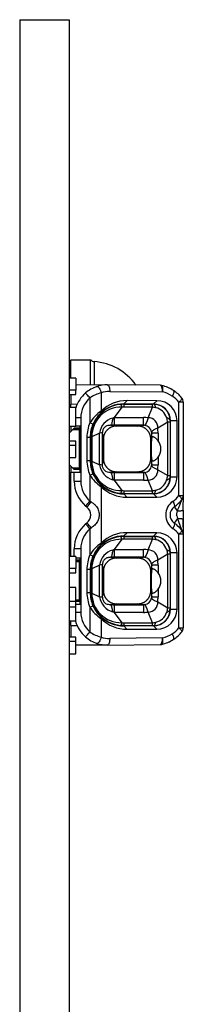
# Model space of a CAD drawing. Header units: millimetres. Extents: x 16 to 406, y 5 to 285.
# Tile 12 of 14: x 277.32 to 282.27, y 182.63 to 212.45. Entities that reach past the tile are written whole.
import ezdxf

# ---------------------------------------------------------------- set-up
doc = ezdxf.new("R2010")
doc.units = ezdxf.units.MM
doc.layers.add('Default', color=7, linetype='Continuous')
doc.layers.add('RECLED_122X50MM_', color=7, linetype='Continuous')

# ---------------------------------------------------------------- blocks, each defined once
blk = doc.blocks.new('SE2')
at = {"layer": 'RECLED_122X50MM_', "color": 7, "linetype": 'Continuous'}
for p, q in [((277.319, 212.449), (278.819, 212.449)), ((277.319, 212.449), (277.319, 162.949)), ((278.819, 212.449), (278.819, 162.949)), ((278.819, 202.052), (278.869, 202.052)), ((278.869, 202.149), (279.45, 202.149)), ((278.869, 201.595), (278.869, 202.149)), ((279.45, 202.149), (279.475, 202.149)), ((279.45, 202.149), (279.45, 201.395)), ((279.571, 202.095), (279.571, 201.393)), ((279.019, 201.595), (278.819, 201.595)), ((279.019, 201.595), (279.019, 201.229)), ((279.019, 201.398), (279.978, 201.39)), ((279.655, 201.339), (279.662, 201.34)), ((281.576, 201.376), (279.978, 201.39)), ((279.019, 201.229), (278.819, 201.229)), ((279.019, 201.091), (278.819, 201.091)), ((278.869, 201.092), (278.869, 200.8)), ((279.019, 201.096), (279.019, 201.229)), ((279.444, 200.994), (279.444, 200.24)), ((279.786, 201.149), (279.786, 200.594)), ((280.045, 201.19), (281.643, 201.176)), ((279.019, 200.706), (278.819, 200.706)), ((278.869, 200.706), (278.869, 200.8)), ((279.056, 200.798), (278.869, 200.8)), ((279.019, 200.128), (279.019, 200.706)), ((280.407, 200.713), (280.182, 200.4)), ((280.567, 200.912), (280.469, 200.812)), ((280.469, 200.812), (281.369, 200.81)), ((280.469, 200.801), (280.469, 200.812)), ((280.469, 200.801), (280.469, 200.716)), ((280.469, 200.801), (281.336, 200.801)), ((281.336, 200.716), (280.469, 200.716)), ((281.47, 200.91), (280.567, 200.912)), ((281.207, 200.393), (281.336, 200.716)), ((281.336, 200.716), (281.336, 200.801)), ((281.369, 200.801), (281.336, 200.801)), ((281.369, 200.81), (281.47, 200.91)), ((281.369, 200.801), (281.369, 200.81)), ((282.138, 198.034), (282.138, 200.865)), ((282.269, 200.865), (282.138, 200.865)), ((282.269, 200.865), (282.269, 198.034)), ((279.788, 200.592), (279.755, 200.52)), ((280.182, 200.4), (280.137, 200.385)), ((280.182, 200.4), (280.182, 200.167)), ((280.182, 200.4), (281.068, 200.4)), ((279.019, 200.128), (278.819, 200.128)), ((278.869, 200.128), (278.869, 199.975)), ((279.018, 200.152), (279.144, 200.15)), ((279.169, 200.39), (279.019, 200.39)), ((279.144, 198.75), (279.144, 200.15)), ((279.169, 200.39), (279.169, 198.474)), ((279.536, 200.201), (279.445, 200.24)), ((280.182, 200.167), (280.07, 200.167)), ((280.07, 200.167), (280.25, 200.142)), ((281.068, 200.167), (280.182, 200.167)), ((280.888, 200.142), (280.251, 200.142)), ((280.888, 200.142), (281.068, 200.167)), ((281.8, 200.259), (281.497, 200.08)), ((281.871, 200.259), (281.8, 200.259)), ((281.8, 198.641), (281.8, 200.259)), ((281.871, 200.3), (281.878, 200.3)), ((281.871, 200.259), (281.871, 198.641)), ((282.08, 200.3), (281.877, 200.3)), ((281.878, 198.6), (281.878, 200.3)), ((282.08, 198.601), (282.08, 200.3)), ((278.819, 199.925), (278.919, 200.025)), ((278.919, 200.025), (278.969, 200.075)), ((279.119, 200.025), (278.919, 200.025)), ((278.969, 200.075), (279.119, 200.075)), ((279.119, 200.075), (278.969, 200.075)), ((279.119, 200.025), (279.119, 200.075)), ((279.119, 200.025), (279.119, 198.875)), ((279.454, 199.8), (279.354, 199.8)), ((279.354, 199.8), (279.354, 199.1)), ((279.469, 199.8), (279.454, 199.8)), ((279.454, 199.8), (279.454, 199.1)), ((279.469, 199.827), (279.468, 199.8)), ((279.469, 199.1), (279.469, 199.8)), ((279.732, 199.931), (279.502, 199.816)), ((279.502, 199.816), (279.502, 199.8)), ((279.502, 199.8), (279.502, 199.1)), ((279.732, 198.968), (279.732, 199.931)), ((279.852, 199.744), (279.824, 199.944)), ((279.824, 198.958), (279.824, 199.944)), ((281.313, 199.928), (281.286, 199.744)), ((281.506, 199.928), (281.312, 199.928)), ((281.313, 199.802), (281.313, 199.928)), ((281.506, 199.928), (281.506, 199.696)), ((279.019, 199.684), (278.819, 199.684)), ((279.019, 199.554), (278.819, 199.554)), ((279.019, 199.549), (279.019, 199.684)), ((279.019, 199.185), (279.019, 199.549)), ((279.852, 199.744), (279.852, 199.156)), ((281.286, 199.156), (281.286, 199.744)), ((281.506, 199.204), (281.506, 198.971)), ((278.819, 199.185), (279.019, 199.185)), ((278.919, 198.875), (278.819, 198.975)), ((278.869, 198.925), (278.869, 198.745)), ((279.354, 199.1), (279.454, 199.1)), ((279.454, 199.1), (279.469, 199.1)), ((279.469, 199.1), (279.469, 199.072)), ((279.469, 199.1), (279.502, 199.1)), ((279.502, 199.1), (279.502, 199.083)), ((279.502, 199.083), (279.732, 198.968)), ((279.824, 198.958), (279.852, 199.156)), ((281.286, 199.156), (281.313, 198.971)), ((281.312, 198.971), (281.506, 198.971)), ((281.313, 198.971), (281.313, 199.097)), ((278.869, 198.745), (278.969, 198.747)), ((278.869, 196.191), (278.869, 198.745)), ((278.969, 198.825), (278.919, 198.875)), ((278.919, 198.875), (279.119, 198.875)), ((279.119, 198.825), (278.969, 198.825)), ((278.969, 198.747), (279.144, 198.75)), ((278.969, 198.474), (278.969, 198.747)), ((279.119, 198.825), (279.119, 198.875)), ((279.444, 198.66), (279.444, 197.87)), ((279.445, 198.659), (279.536, 198.699)), ((279.454, 198.649), (279.45, 198.649)), ((280.25, 198.758), (280.07, 198.732)), ((280.182, 198.732), (281.068, 198.732)), ((280.182, 198.732), (280.182, 198.499)), ((280.25, 198.758), (280.888, 198.758)), ((281.068, 198.732), (280.888, 198.758)), ((281.094, 198.732), (281.068, 198.731)), ((281.497, 198.819), (281.8, 198.641)), ((281.8, 198.641), (281.871, 198.641)), ((278.869, 198.325), (278.819, 198.325)), ((278.969, 198.474), (279.169, 198.474)), ((279.789, 198.308), (279.756, 198.38)), ((280.137, 198.514), (280.182, 198.499)), ((281.068, 198.499), (280.182, 198.499)), ((280.182, 198.499), (280.407, 198.186)), ((281.336, 198.183), (281.207, 198.506)), ((281.871, 198.6), (281.878, 198.6)), ((281.877, 198.6), (282.08, 198.601)), ((278.869, 198.25), (278.819, 198.25)), ((279.786, 198.306), (279.786, 196.594)), ((280.469, 198.098), (280.366, 198.104)), ((280.469, 198.183), (280.469, 198.099)), ((280.469, 198.183), (281.336, 198.183)), ((280.469, 198.098), (280.469, 198.087)), ((280.469, 198.098), (281.336, 198.098)), ((281.369, 198.09), (280.469, 198.087)), ((280.469, 198.087), (280.566, 197.987)), ((281.336, 198.098), (281.336, 198.183)), ((281.336, 198.098), (281.369, 198.098)), ((281.369, 198.098), (281.369, 198.09)), ((281.47, 197.99), (281.369, 198.09)), ((282.138, 198.034), (282.269, 198.034)), ((282.269, 198.034), (282.269, 198.02)), ((279.354, 197.686), (279.313, 197.72)), ((279.485, 197.844), (279.445, 197.87)), ((280.566, 197.987), (281.47, 197.99)), ((282.269, 198.009), (282.269, 197.832)), ((281.997, 197.696), (282.09, 197.562)), ((282.071, 197.421), (282.069, 197.438)), ((282.071, 197.421), (282.09, 197.338)), ((282.269, 197.591), (282.269, 197.308)), ((279.313, 197.179), (279.354, 197.213)), ((282.09, 197.338), (281.997, 197.203)), ((282.269, 197.308), (282.269, 196.875)), ((279.444, 197.029), (279.444, 196.24)), ((279.445, 197.029), (279.485, 197.055)), ((280.567, 196.912), (280.469, 196.812)), ((281.47, 196.91), (280.567, 196.912)), ((281.369, 196.81), (281.47, 196.91)), ((282.138, 194.034), (282.138, 196.865)), ((282.269, 196.865), (282.138, 196.865)), ((282.269, 196.865), (282.269, 194.034)), ((278.819, 196.65), (278.869, 196.65)), ((278.819, 196.575), (278.869, 196.575)), ((279.788, 196.591), (279.755, 196.52)), ((280.407, 196.713), (280.182, 196.4)), ((280.469, 196.801), (280.469, 196.812)), ((280.469, 196.812), (281.369, 196.81)), ((280.469, 196.801), (280.469, 196.716)), ((280.469, 196.801), (281.336, 196.801)), ((281.336, 196.716), (280.469, 196.716)), ((281.207, 196.393), (281.336, 196.716)), ((281.369, 196.801), (281.336, 196.801)), ((281.369, 196.801), (281.369, 196.81)), ((279.169, 196.425), (278.969, 196.425)), ((278.969, 196.191), (278.969, 196.425)), ((279.169, 196.425), (279.169, 194.509)), ((279.536, 196.201), (279.445, 196.24)), ((280.182, 196.4), (280.137, 196.385)), ((280.182, 196.4), (280.182, 196.167)), ((280.182, 196.4), (281.068, 196.4)), ((281.8, 196.259), (281.497, 196.08)), ((281.871, 196.259), (281.8, 196.259)), ((281.8, 194.641), (281.8, 196.259)), ((281.871, 196.3), (281.878, 196.3)), ((281.871, 196.259), (281.871, 194.641)), ((282.08, 196.3), (281.877, 196.3)), ((281.878, 194.6), (281.878, 196.3)), ((282.08, 194.601), (282.08, 196.3)), ((279.019, 196.191), (278.819, 196.191)), ((279.018, 196.152), (279.144, 196.15)), ((279.019, 196.191), (279.019, 195.826)), ((279.019, 196.075), (279.119, 196.075)), ((279.119, 196.075), (279.019, 196.075)), ((279.119, 196.025), (279.019, 196.025)), ((279.119, 196.025), (279.119, 196.075)), ((279.119, 196.025), (279.119, 194.875)), ((279.144, 194.75), (279.144, 196.15)), ((279.732, 195.931), (279.502, 195.816)), ((279.732, 194.968), (279.732, 195.931)), ((279.852, 195.744), (279.824, 195.944)), ((279.824, 194.958), (279.824, 195.944)), ((280.182, 196.167), (280.07, 196.167)), ((280.07, 196.167), (280.25, 196.142)), ((281.068, 196.167), (280.182, 196.167)), ((280.888, 196.142), (280.251, 196.142)), ((280.888, 196.142), (281.068, 196.167)), ((281.094, 196.166), (281.068, 196.167)), ((281.313, 195.928), (281.286, 195.744)), ((281.506, 195.928), (281.312, 195.928)), ((281.313, 195.802), (281.313, 195.928)), ((281.506, 195.928), (281.506, 195.696)), ((279.019, 195.826), (278.819, 195.826)), ((279.019, 195.688), (278.819, 195.688)), ((279.019, 195.692), (279.019, 195.826)), ((279.454, 195.8), (279.354, 195.8)), ((279.354, 195.8), (279.354, 195.1)), ((279.469, 195.8), (279.454, 195.8)), ((279.454, 195.8), (279.454, 195.1)), ((279.469, 195.827), (279.468, 195.8)), ((279.469, 195.1), (279.469, 195.8)), ((279.502, 195.816), (279.502, 195.8)), ((279.502, 195.8), (279.502, 195.1)), ((279.852, 195.744), (279.852, 195.156)), ((281.286, 195.156), (281.286, 195.744)), ((279.019, 195.25), (278.819, 195.25)), ((279.019, 194.831), (279.019, 195.25)), ((279.354, 195.1), (279.454, 195.1)), ((279.454, 195.1), (279.469, 195.1)), ((279.469, 195.1), (279.469, 195.072)), ((279.469, 195.1), (279.502, 195.1)), ((279.502, 195.1), (279.502, 195.083)), ((279.502, 195.083), (279.732, 194.968)), ((279.824, 194.958), (279.852, 195.156)), ((281.286, 195.156), (281.313, 194.971)), ((281.313, 194.971), (281.313, 195.097)), ((281.506, 195.204), (281.506, 194.971)), ((279.019, 194.831), (278.819, 194.831)), ((279.018, 194.747), (279.144, 194.75)), ((279.019, 194.875), (279.119, 194.875)), ((279.019, 194.654), (279.019, 194.831)), ((279.119, 194.825), (279.019, 194.825)), ((279.119, 194.825), (279.119, 194.875)), ((280.25, 194.758), (280.07, 194.732)), ((280.182, 194.732), (280.182, 194.499)), ((280.182, 194.732), (281.068, 194.732)), ((280.25, 194.758), (280.888, 194.758)), ((281.068, 194.732), (280.888, 194.758)), ((281.094, 194.732), (281.068, 194.731)), ((281.312, 194.971), (281.506, 194.971)), ((281.497, 194.819), (281.8, 194.641)), ((279.019, 194.654), (278.819, 194.654)), ((279.018, 194.509), (279.169, 194.509)), ((279.019, 194.234), (279.019, 194.654)), ((279.444, 194.66), (279.444, 193.905)), ((279.445, 194.659), (279.536, 194.699)), ((280.182, 194.499), (280.137, 194.514)), ((281.068, 194.499), (280.182, 194.499)), ((280.182, 194.499), (280.407, 194.186)), ((281.336, 194.183), (281.207, 194.506)), ((281.8, 194.641), (281.871, 194.641)), ((281.871, 194.6), (281.878, 194.6)), ((281.877, 194.6), (282.08, 194.601)), ((279.019, 194.234), (278.819, 194.234)), ((278.869, 194.1), (278.869, 194.234)), ((279.756, 194.38), (279.789, 194.308)), ((279.786, 194.305), (279.786, 193.75)), ((280.469, 194.183), (280.469, 194.099)), ((280.469, 194.183), (281.336, 194.183)), ((281.336, 194.098), (281.336, 194.183)), ((278.869, 194.1), (279.056, 194.101)), ((278.869, 194.1), (278.869, 193.748)), ((280.469, 194.098), (280.366, 194.104)), ((280.469, 194.098), (280.469, 194.087)), ((280.469, 194.098), (281.336, 194.098)), ((281.369, 194.09), (280.469, 194.087)), ((280.469, 194.087), (280.566, 193.987)), ((280.566, 193.987), (281.47, 193.99)), ((281.336, 194.098), (281.369, 194.098)), ((281.369, 194.098), (281.369, 194.09)), ((281.47, 193.99), (281.369, 194.09)), ((282.138, 194.034), (282.269, 194.034)), ((279.019, 193.746), (278.819, 193.746)), ((279.019, 193.617), (278.819, 193.617)), ((279.019, 193.612), (279.019, 193.746)), ((279.019, 193.247), (279.019, 193.612)), ((281.643, 193.723), (280.045, 193.709)), ((278.819, 193.247), (279.019, 193.247)), ((279.978, 193.509), (279.019, 193.501)), ((279.978, 193.509), (281.576, 193.523))]:
    blk.add_line(p, q, dxfattribs=at)
for centre, radius, start, end in [((279.58, 202.225), 0.13, 215.45, 265.9264), ((279.45, 200.399), 1.7, 35.3357, 85.9264), ((279.969, 200.391), 0.999, 108.3025, 131.0198), ((279.969, 200.391), 0.999, 89.499, 108.3285), ((281.453, 200.511), 0.874, 79.2695, 81.9789), ((281.574, 201.176), 0.2, 76.8462, 89.5009), ((281.373, 200.311), 1.088, 56.2541, 76.9003), ((281.453, 200.511), 0.874, 63.5257, 69.3399), ((279.969, 200.39), 1, 131.0144, 162.1584), ((279.969, 200.39), 0.8, 131.001, 180), ((280.056, 200.105), 1.078, 104.4538, 124.5129), ((281.441, 200.309), 0.89, 56.2332, 76.8897), ((281.448, 200.309), 0.886, 38.8885, 56.643), ((281.388, 200.319), 1.073, 38.7455, 56.6662), ((280.47, 199.799), 1.002, 96.0187, 178.4078), ((280.385, 199.831), 0.882, 88.5518, 180.9496), ((280.466, 199.793), 1.019, 89.7982, 134.371), ((280.55, 199.837), 1.075, 89.0618, 135.2606), ((280.469, 199.807), 0.994, 93.3945, 96.0161), ((280.469, 200.138), 0.578, 89.9723, 96.1895), ((280.469, 199.807), 0.994, 89.9975, 93.3945), ((281.238, 199.822), 0.899, 76.9723, 83.7663), ((281.366, 200.298), 0.512, 0.1805, 89.6664), ((281.37, 200.3), 0.501, 359.9633, 90.0317), ((281.333, 200.254), 0.457, 18.6514, 76.3159), ((281.464, 200.293), 0.617, 0.6688, 89.3972), ((282.069, 200.865), 0.2, 0, 38.942), ((280.421, 199.643), 1.144, 123.7381, 148.5382), ((280.483, 199.797), 1.028, 135.1838, 156.875), ((-100.954, 200.321), 382.022, 359.97677, 0.01186), ((281.067, 199.069), 1.331, 83.9551, 89.9314), ((280.94, 200.126), 0.87, 8.7498, 18.3473), ((280.469, 199.8), 1.116, 156.7364, 180), ((280.469, 199.8), 1.016, 156.7359, 180), ((280.29, 199.841), 0.566, 105.7543, 170.8525), ((281.07, 199.923), 0.243, 7.6919, 84.2704), ((281.204, 200.099), 0.294, 356.188, 89.5195), ((293.82, 200.255), 11.949, 179.7866, 179.983), ((279.485, 198.533), 1.267, 89.2392, 90.7619), ((280.235, 199.929), 1.271, 359.9581, 6.7887), ((280.469, 199.1), 1.116, 180, 203.2666), ((280.469, 199.1), 1.016, 180, 203.2555), ((280.47, 199.1), 1.001, 181.5919, 264.0326), ((280.384, 199.068), 0.882, 179.0311, 271.4643), ((280.291, 199.059), 0.566, 189.1738, 254.2077), ((279.653, 197.801), 1.17, 81.5979, 86.1293), ((281.069, 198.976), 0.244, 275.9442, 352.2185), ((280.133, 198.976), 1.373, 353.4623, 359.7882), ((280.434, 199.268), 1.161, 211.6338, 236.047), ((280.472, 199.096), 1.016, 202.9848, 224.9567), ((280.16, 202.304), 3.572, 268.5568, 270.3529), ((284.25, 198.617), 3.184, 177.9409, 182.1337), ((281.203, 198.801), 0.295, 270.7193, 3.5692), ((280.941, 198.773), 0.869, 341.6414, 351.2489), ((293.873, 198.644), 12.002, 180.017, 180.2125), ((279.969, 198.474), 1, 180, 228.9861), ((279.969, 198.474), 0.8, 180, 229.0124), ((280.464, 199.103), 1.015, 225.5656, 270.3104), ((281.062, 199.844), 1.345, 270.26, 276.1699), ((281.368, 198.6), 0.51, 270.2016, 0.0078), ((281.37, 198.599), 0.501, 269.9679, 0.0373), ((281.333, 198.645), 0.457, 283.6845, 341.3483), ((281.468, 198.602), 0.612, 270.1558, 359.8856), ((278.74, 198.5), 0.25, 288.4931, 301.144), ((280.545, 199.052), 1.065, 224.5296, 271.1298), ((280.476, 198.881), 0.697, 264.3445, 269.4936), ((281.237, 199.087), 0.909, 276.2705, 282.9897), ((281.449, 198.588), 0.884, 304.6205, 321.2051), ((282.069, 198.034), 0.2, 321.0591, 359.9998), ((277.776, 199.194), 2.13, 316.1873, 321.5753), ((275.3, 201.195), 5.362, 319.1237, 321.3171), ((282.242, 197.45), 0.503, 125.2986, 234.7015), ((281.375, 198.593), 1.091, 304.7479, 321.1608), ((269.231, 197.862), 13.038, 358.7714, 359.857), ((279.17, 197.45), 0.3, 307.8997, 52.0775), ((282.168, 197.45), 0.3, 124.7621, 235.238), ((279.969, 196.425), 1, 131.0143, 180), ((277.603, 195.556), 2.358, 38.6377, 43.5015), ((275.843, 194.154), 4.657, 38.5354, 41.0627), ((281.375, 196.306), 1.091, 38.8394, 55.2519), ((288.855, 199.841), 7.213, 200.309, 202.2133), ((269.107, 197.037), 13.163, 0.1689, 1.215), ((279.969, 196.425), 0.8, 131.0005, 180), ((280.55, 195.837), 1.075, 89.0615, 135.2726), ((281.464, 196.293), 0.617, 0.6688, 89.3972), ((281.449, 196.312), 0.884, 38.7922, 55.3777), ((278.641, 195.668), 3.821, 20.2584, 22.2416), ((282.094, 196.877), 0.175, 1.686, 42.5203), ((282.069, 196.865), 0.2, 359.9989, 38.942), ((278.74, 196.4), 0.249, 58.8363, 71.5266), ((280.421, 195.643), 1.144, 123.7508, 148.5328), ((280.47, 195.799), 1.002, 96.0187, 178.4078), ((280.383, 195.833), 0.88, 88.4253, 181.076), ((280.483, 195.797), 1.028, 135.1838, 156.8743), ((280.466, 195.793), 1.019, 89.7982, 134.371), ((280.469, 195.807), 0.994, 93.3945, 96.0161), ((280.469, 196.138), 0.578, 89.9723, 96.1895), ((280.469, 195.807), 0.994, 89.9975, 93.3945), ((233.437, 196.744), 47.899, 359.9661, 0.0676), ((281.239, 195.824), 0.898, 77.0314, 83.7693), ((281.366, 196.298), 0.512, 0.1805, 89.6664), ((281.37, 196.3), 0.501, 359.9633, 90.0317), ((281.34, 196.262), 0.447, 17.9489, 77.1418), ((280.469, 195.8), 1.116, 156.7363, 180), ((280.29, 195.841), 0.566, 105.7543, 170.8525), ((-100.329, 196.321), 381.397, 359.97683, 0.01197), ((281.067, 195.069), 1.331, 83.9551, 89.9314), ((281.201, 196.096), 0.297, 356.8009, 88.9066), ((280.939, 196.126), 0.872, 8.7572, 18.3348), ((293.82, 196.255), 11.949, 179.7866, 179.983), ((280.469, 195.8), 1.016, 156.7351, 180), ((281.07, 195.923), 0.243, 7.6919, 84.2687), ((280.235, 195.929), 1.271, 359.9581, 6.7888), ((279.485, 194.533), 1.267, 89.2392, 90.7619), ((280.469, 195.1), 1.116, 180, 203.2635), ((280.469, 195.1), 1.016, 180, 203.2555), ((280.47, 195.1), 1.001, 181.5919, 264.0327), ((280.384, 195.068), 0.882, 179.0311, 271.4643), ((280.291, 195.059), 0.566, 189.1738, 254.2077), ((279.661, 193.86), 1.11, 81.5242, 86.3581), ((280.16, 198.304), 3.572, 268.5569, 270.3529), ((756.224, 194.676), 475.156, 179.9933, 180.02134), ((281.068, 194.977), 0.245, 276.0546, 352.0984), ((281.205, 194.8), 0.293, 270.4348, 3.8537), ((280.133, 194.976), 1.373, 353.4623, 359.7882), ((279.969, 194.509), 0.8, 180, 228.9982), ((280.435, 195.269), 1.162, 211.6421, 236.0521), ((280.472, 195.096), 1.016, 202.9853, 224.9584), ((281.069, 195.782), 1.283, 269.9653, 276.166), ((281.368, 194.6), 0.51, 270.2016, 0.0078), ((281.37, 194.599), 0.501, 269.9679, 0.0373), ((281.341, 194.637), 0.447, 282.9825, 342.0501), ((281.468, 194.602), 0.612, 270.1558, 359.8856), ((280.94, 194.773), 0.871, 341.653, 351.2454), ((293.873, 194.644), 12.002, 180.017, 180.2125), ((279.969, 194.509), 1, 195.9486, 228.9852), ((280.464, 195.103), 1.015, 225.5691, 270.3102), ((280.566, 195.104), 1.116, 225.6686, 269.9971), ((280.476, 194.881), 0.697, 264.3445, 269.4936), ((281.237, 195.087), 0.909, 276.2705, 282.9897), ((280.056, 194.794), 1.079, 235.4849, 255.5394), ((281.44, 194.593), 0.893, 283.1184, 303.7254), ((281.446, 194.592), 0.889, 303.4316, 321.1053), ((281.376, 194.592), 1.09, 303.5472, 321.1736), ((282.069, 194.034), 0.2, 321.0566, 359.9999), ((279.969, 194.509), 1, 228.9852, 251.6882), ((279.97, 194.511), 1.002, 251.7054, 270.4824), ((281.369, 194.601), 1.101, 283.169, 303.5795), ((281.446, 194.411), 0.898, 290.8265, 296.2288), ((281.446, 194.411), 0.898, 278.2563, 280.6998), ((281.574, 193.723), 0.2, 270.4957, 283.1518)]:
    blk.add_arc(centre, radius, start, end, dxfattribs=at)
for centre, major_axis, ratio, start_param, end_param in [((281.574, 201.176), (-0.002, -0.2), 0.342009, 1.57378, 3.141698), ((280.038, 200.29), (0, -0.9), 0.939686, 3.13353, 3.443577), ((281.358, 199.45), (0, -0.525), 0.116839, 3.975219, 5.449559), ((280.848, 199.45), (-0.746, 0), 0.704087, 2.653791, 3.629395), ((281.358, 195.45), (0, -0.525), 0.116839, 3.975219, 5.449559), ((280.848, 195.45), (-0.746, 0), 0.704087, 2.653791, 3.629395), ((280.037, 194.611), (-0.002, 0.902), 0.939653, 2.838236, 3.147658), ((281.574, 193.723), (-0.002, 0.2), 0.342009, 3.141537, 4.709393)]:
    blk.add_ellipse(centre, major_axis=major_axis, ratio=ratio, start_param=start_param, end_param=end_param, dxfattribs=at)
for points, degree, knots in [([(279.662, 201.34), (279.68, 201.34), (279.704, 201.32), (279.75, 201.249), (279.772, 201.199), (279.786, 201.149)], 3, [0, 0, 0, 0, 0.5, 0.5, 1, 1, 1, 1]), ([(279.978, 201.39), (279.996, 201.39), (280.014, 201.368), (280.038, 201.294), (280.045, 201.242), (280.045, 201.19)], 3, [0, 0, 0, 0, 0.5, 0.5, 1, 1, 1, 1]), ([(281.643, 201.176), (281.651, 201.225), (281.653, 201.274), (281.644, 201.345), (281.633, 201.368), (281.62, 201.371)], 3, [0, 0, 0, 0, 0.5, 0.5, 1, 1, 1, 1]), ([(279.445, 200.994), (279.41, 201.033), (279.376, 201.072), (279.327, 201.128), (279.313, 201.144), (279.313, 201.144)], 3, [0, 0, 0, 0, 0.5, 0.5, 1, 1, 1, 1]), ([(281.978, 201.216), (281.987, 201.206), (281.988, 201.184), (281.973, 201.125), (281.957, 201.088), (281.935, 201.049)], 3, [0, 0, 0, 0, 0.5, 0.5, 1, 1, 1, 1]), ([(281.441, 200.698), (281.437, 200.711), (281.429, 200.735), (281.416, 200.762), (281.404, 200.78), (281.393, 200.791), (281.384, 200.797), (281.376, 200.8), (281.371, 200.801), (281.369, 200.801)], 3, [0, 0, 0, 0, 0.208868, 0.39575, 0.560635, 0.70351, 0.824368, 0.9232, 1, 1, 1, 1]), ([(282.225, 200.991), (282.231, 200.983), (282.226, 200.967), (282.195, 200.922), (282.169, 200.894), (282.138, 200.865)], 3, [0, 0, 0, 0, 0.5, 0.5, 1, 1, 1, 1]), ([(281.871, 200.3), (281.87, 200.305), (281.869, 200.318), (281.856, 200.341), (281.827, 200.371), (281.788, 200.39), (281.766, 200.4)], 3, [0, 0, 0, 0, 0.142438, 0.356692, 0.642615, 1, 1, 1, 1]), ([(280.07, 200.166), (280.05, 200.164), (280.013, 200.163), (279.961, 200.149), (279.917, 200.129), (279.881, 200.1), (279.855, 200.065), (279.837, 200.026), (279.827, 199.983), (279.826, 199.958), (279.825, 199.944)], 3, [0, 0, 0, 0, 0.192334, 0.35505, 0.490491, 0.603021, 0.700274, 0.792315, 0.88945, 1, 1, 1, 1]), ([(280.251, 200.142), (280.087, 200.142), (279.969, 200.025), (279.852, 199.91), (279.852, 199.744)], 2, [0, 0, 0, 0.5, 0.5, 1, 1, 1]), ([(280.137, 200.385), (280.134, 200.366), (280.127, 200.324), (280.116, 200.269), (280.103, 200.218), (280.087, 200.178), (280.076, 200.171), (280.07, 200.166)], 3, [0, 0, 0, 0, 0.146091, 0.319149, 0.519162, 0.746117, 1, 1, 1, 1]), ([(281.286, 199.744), (281.286, 199.907), (281.17, 200.025), (281.055, 200.142), (280.888, 200.142)], 2, [0, 0, 0, 0.5, 0.5, 1, 1, 1]), ([(281.068, 200.166), (281.073, 200.167), (281.079, 200.167), (281.086, 200.167), (281.089, 200.167), (281.091, 200.166), (281.093, 200.166), (281.094, 200.165)], 3, [0, 0, 0, 0, 0.533331, 0.770577, 0.828309, 0.885689, 1, 1, 1, 1]), ([(281.497, 200.08), (281.478, 200.072), (281.44, 200.057), (281.397, 200.037), (281.365, 200.018), (281.342, 200.002), (281.327, 199.987), (281.318, 199.975), (281.313, 199.965), (281.312, 199.959), (281.31, 199.956)], 3, [0, 0, 0, 0, 0.174645, 0.335116, 0.481407, 0.613513, 0.731429, 0.835151, 0.924676, 1, 1, 1, 1]), ([(281.31, 199.956), (281.312, 199.954), (281.312, 199.951), (281.312, 199.948), (281.312, 199.945), (281.313, 199.939), (281.313, 199.933), (281.312, 199.928)], 3, [0, 0, 0, 0, 0.235071, 0.293359, 0.351912, 0.470779, 1, 1, 1, 1]), ([(281.313, 199.802), (281.314, 199.808), (281.317, 199.819), (281.331, 199.825), (281.352, 199.824), (281.377, 199.815), (281.406, 199.798), (281.438, 199.772), (281.472, 199.739), (281.495, 199.71), (281.506, 199.696)], 3, [0, 0, 0, 0, 0.146939, 0.285271, 0.415946, 0.540088, 0.659008, 0.774193, 0.887282, 1, 1, 1, 1]), ([(281.506, 199.204), (281.495, 199.189), (281.472, 199.16), (281.438, 199.127), (281.406, 199.101), (281.377, 199.084), (281.352, 199.075), (281.331, 199.074), (281.317, 199.081), (281.314, 199.091), (281.313, 199.097)], 3, [0, 0, 0, 0, 0.112718, 0.225807, 0.340992, 0.459912, 0.584054, 0.714729, 0.853061, 1, 1, 1, 1]), ([(280.07, 198.733), (280, 198.73), (279.936, 198.751), (279.846, 198.832), (279.822, 198.892), (279.824, 198.958)], 3, [0, 0, 0, 0, 0.5, 0.5, 1, 1, 1, 1]), ([(279.852, 199.156), (279.852, 198.992), (279.969, 198.874), (280.084, 198.758), (280.25, 198.758)], 2, [0, 0, 0, 0.5, 0.5, 1, 1, 1]), ([(280.888, 198.758), (281.052, 198.758), (281.17, 198.874), (281.286, 198.989), (281.286, 199.156)], 2, [0, 0, 0, 0.5, 0.5, 1, 1, 1]), ([(281.312, 198.971), (281.313, 198.966), (281.313, 198.96), (281.312, 198.954), (281.312, 198.952), (281.312, 198.951), (281.312, 198.948), (281.312, 198.946), (281.31, 198.943)], 3, [0, 0, 0, 0, 0.529074, 0.648021, 0.706614, 0.735796, 0.764942, 1, 1, 1, 1]), ([(280.07, 198.733), (280.074, 198.73), (280.081, 198.727), (280.092, 198.709), (280.101, 198.685), (280.11, 198.655), (280.118, 198.622), (280.125, 198.587), (280.131, 198.551), (280.135, 198.526), (280.137, 198.514)], 3, [0, 0, 0, 0, 0.160397, 0.310683, 0.450856, 0.580916, 0.700861, 0.810691, 0.910404, 1, 1, 1, 1]), ([(281.871, 198.6), (281.869, 198.592), (281.867, 198.576), (281.853, 198.555), (281.834, 198.537), (281.812, 198.522), (281.789, 198.509), (281.773, 198.502), (281.766, 198.499)], 3, [0, 0, 0, 0, 0.217467, 0.414629, 0.591473, 0.747986, 0.884163, 1, 1, 1, 1]), ([(281.369, 198.098), (281.373, 198.099), (281.383, 198.1), (281.4, 198.113), (281.421, 198.143), (281.434, 198.18), (281.441, 198.201)], 3, [0, 0, 0, 0, 0.150016, 0.366779, 0.650162, 1, 1, 1, 1]), ([(282.138, 198.034), (282.169, 198.006), (282.195, 197.977), (282.226, 197.932), (282.231, 197.916), (282.225, 197.908)], 3, [0, 0, 0, 0, 0.5, 0.5, 1, 1, 1, 1]), ([(279.485, 197.844), (279.51, 197.827), (279.557, 197.794), (279.617, 197.737), (279.664, 197.675), (279.698, 197.609), (279.719, 197.538), (279.725, 197.485), (279.725, 197.451), (279.725, 197.433), (279.722, 197.4), (279.71, 197.334), (279.671, 197.241), (279.594, 197.137), (279.522, 197.083), (279.485, 197.056)], 3, [0, 0, 0, 0, 0.092957, 0.178452, 0.258247, 0.3345, 0.409675, 0.486343, 0.500502, 0.514705, 0.543277, 0.601319, 0.722629, 0.856959, 1, 1, 1, 1]), ([(281.951, 197.86), (281.973, 197.823), (281.99, 197.786), (282.006, 197.727), (282.006, 197.706), (281.997, 197.696)], 3, [0, 0, 0, 0, 0.5, 0.5, 1, 1, 1, 1]), ([(282.09, 197.562), (282.1, 197.586), (282.119, 197.636), (282.146, 197.709), (282.173, 197.774), (282.195, 197.83), (282.21, 197.87), (282.217, 197.89), (282.219, 197.896)], 3, [0, 0, 0, 0, 0.1806224, 0.3638665, 0.5498486, 0.69593, 0.8165564, 0.9159554, 0.9159554, 0.9159554, 0.9159554]), ([(282.069, 197.438), (282.069, 197.449), (282.069, 197.471), (282.075, 197.504), (282.083, 197.533), (282.088, 197.552), (282.09, 197.562)], 3, [0, 0, 0, 0, 0.270491, 0.531384, 0.770064, 1, 1, 1, 1]), ([(282.269, 197.591), (282.268, 197.589), (282.265, 197.585), (282.25, 197.579), (282.228, 197.574), (282.203, 197.57), (282.174, 197.566), (282.146, 197.564), (282.117, 197.562), (282.099, 197.562), (282.09, 197.562)], 3, [0, 0, 0, 0, 0.157442, 0.305579, 0.444421, 0.573984, 0.69429, 0.805367, 0.907253, 1, 1, 1, 1]), ([(281.997, 197.203), (282.006, 197.194), (282.006, 197.172), (281.99, 197.113), (281.973, 197.077), (281.951, 197.039)], 3, [0, 0, 0, 0, 0.5, 0.5, 1, 1, 1, 1]), ([(282.225, 196.991), (282.231, 196.983), (282.226, 196.967), (282.195, 196.922), (282.169, 196.894), (282.138, 196.865)], 3, [0, 0, 0, 0, 0.5, 0.5, 1, 1, 1, 1]), ([(281.369, 196.801), (281.375, 196.8), (281.386, 196.798), (281.401, 196.784), (281.414, 196.765), (281.425, 196.744), (281.434, 196.722), (281.439, 196.706), (281.44, 196.698)], 3, [0, 0, 0, 0, 0.21638, 0.412888, 0.589513, 0.746245, 0.883076, 1, 1, 1, 1]), ([(280.137, 196.385), (280.134, 196.366), (280.127, 196.324), (280.116, 196.269), (280.103, 196.218), (280.087, 196.178), (280.076, 196.171), (280.07, 196.166)], 3, [0, 0, 0, 0, 0.146091, 0.319149, 0.519162, 0.746117, 1, 1, 1, 1]), ([(281.766, 196.4), (281.777, 196.395), (281.803, 196.383), (281.836, 196.362), (281.864, 196.333), (281.868, 196.311), (281.871, 196.3)], 3, [0, 0, 0, 0, 0.181506, 0.408716, 0.681575, 1, 1, 1, 1]), ([(280.07, 196.166), (280.05, 196.164), (280.013, 196.163), (279.961, 196.149), (279.917, 196.129), (279.881, 196.1), (279.855, 196.065), (279.837, 196.026), (279.827, 195.983), (279.826, 195.958), (279.825, 195.944)], 3, [0, 0, 0, 0, 0.192334, 0.35505, 0.490491, 0.603021, 0.700274, 0.792315, 0.88945, 1, 1, 1, 1]), ([(280.251, 196.142), (280.087, 196.142), (279.969, 196.025), (279.852, 195.91), (279.852, 195.744)], 2, [0, 0, 0, 0.5, 0.5, 1, 1, 1]), ([(281.286, 195.744), (281.286, 195.907), (281.17, 196.025), (281.055, 196.142), (280.888, 196.142)], 2, [0, 0, 0, 0.5, 0.5, 1, 1, 1]), ([(281.497, 196.08), (281.478, 196.072), (281.44, 196.057), (281.397, 196.037), (281.365, 196.018), (281.342, 196.002), (281.327, 195.987), (281.318, 195.975), (281.313, 195.965), (281.312, 195.959), (281.31, 195.956)], 3, [0, 0, 0, 0, 0.174645, 0.335116, 0.481407, 0.613513, 0.731429, 0.835151, 0.924676, 1, 1, 1, 1]), ([(281.31, 195.956), (281.312, 195.954), (281.312, 195.951), (281.312, 195.948), (281.312, 195.945), (281.313, 195.939), (281.313, 195.933), (281.312, 195.928)], 3, [0, 0, 0, 0, 0.235071, 0.293359, 0.351912, 0.470779, 1, 1, 1, 1]), ([(281.313, 195.802), (281.314, 195.808), (281.317, 195.819), (281.331, 195.825), (281.352, 195.824), (281.377, 195.815), (281.406, 195.798), (281.438, 195.772), (281.472, 195.739), (281.495, 195.71), (281.506, 195.696)], 3, [0, 0, 0, 0, 0.146939, 0.285271, 0.415946, 0.540088, 0.659008, 0.774193, 0.887282, 1, 1, 1, 1]), ([(279.852, 195.156), (279.852, 194.992), (279.969, 194.874), (280.084, 194.758), (280.25, 194.758)], 2, [0, 0, 0, 0.5, 0.5, 1, 1, 1]), ([(280.888, 194.758), (281.052, 194.758), (281.17, 194.874), (281.286, 194.989), (281.286, 195.156)], 2, [0, 0, 0, 0.5, 0.5, 1, 1, 1]), ([(281.506, 195.204), (281.495, 195.189), (281.472, 195.16), (281.438, 195.127), (281.406, 195.101), (281.377, 195.084), (281.352, 195.075), (281.331, 195.074), (281.317, 195.081), (281.314, 195.091), (281.313, 195.097)], 3, [0, 0, 0, 0, 0.112718, 0.225807, 0.340992, 0.459912, 0.584054, 0.714729, 0.853061, 1, 1, 1, 1]), ([(279.825, 194.958), (279.826, 194.943), (279.827, 194.913), (279.84, 194.865), (279.863, 194.82), (279.897, 194.783), (279.942, 194.757), (279.999, 194.738), (280.044, 194.735), (280.07, 194.733)], 3, [0, 0, 0, 0, 0.123631, 0.232374, 0.336798, 0.45002, 0.572337, 0.753147, 1, 1, 1, 1]), ([(281.312, 194.971), (281.313, 194.966), (281.313, 194.96), (281.312, 194.954), (281.312, 194.952), (281.312, 194.951), (281.312, 194.948), (281.312, 194.946), (281.31, 194.943)], 3, [0, 0, 0, 0, 0.529074, 0.648021, 0.706614, 0.735796, 0.764942, 1, 1, 1, 1]), ([(281.31, 194.943), (281.313, 194.937), (281.317, 194.923), (281.342, 194.896), (281.395, 194.861), (281.461, 194.834), (281.497, 194.819)], 3, [0, 0, 0, 0, 0.165359, 0.387197, 0.665442, 1, 1, 1, 1]), ([(281.766, 194.499), (281.779, 194.505), (281.804, 194.516), (281.831, 194.535), (281.85, 194.552), (281.861, 194.567), (281.867, 194.58), (281.87, 194.591), (281.87, 194.597), (281.871, 194.6)], 3, [0, 0, 0, 0, 0.212085, 0.401116, 0.567077, 0.709956, 0.829741, 0.926424, 1, 1, 1, 1]), ([(281.369, 194.098), (281.373, 194.099), (281.383, 194.1), (281.4, 194.113), (281.421, 194.143), (281.434, 194.18), (281.441, 194.201)], 3, [0, 0, 0, 0, 0.150016, 0.366779, 0.650162, 1, 1, 1, 1]), ([(279.313, 193.755), (279.313, 193.755), (279.327, 193.771), (279.376, 193.827), (279.41, 193.866), (279.445, 193.905)], 3, [0, 0, 0, 0, 0.5, 0.5, 1, 1, 1, 1]), ([(281.978, 193.683), (281.986, 193.695), (281.987, 193.716), (281.972, 193.775), (281.957, 193.812), (281.936, 193.85)], 3, [0, 0, 0, 0, 0.5, 0.5, 1, 1, 1, 1]), ([(282.138, 194.034), (282.169, 194.006), (282.195, 193.977), (282.226, 193.932), (282.231, 193.916), (282.225, 193.908)], 3, [0, 0, 0, 0, 0.5, 0.5, 1, 1, 1, 1]), ([(279.786, 193.75), (279.771, 193.696), (279.747, 193.643), (279.698, 193.572), (279.673, 193.554), (279.655, 193.56)], 3, [0, 0, 0, 0, 0.5, 0.5, 1, 1, 1, 1]), ([(280.045, 193.709), (280.045, 193.657), (280.038, 193.605), (280.014, 193.531), (279.996, 193.509), (279.978, 193.509)], 3, [0, 0, 0, 0, 0.5, 0.5, 1, 1, 1, 1]), ([(281.62, 193.528), (281.633, 193.532), (281.644, 193.554), (281.653, 193.625), (281.651, 193.674), (281.643, 193.723)], 3, [0, 0, 0, 0, 0.5, 0.5, 1, 1, 1, 1])]:
    blk.add_open_spline(points, degree=degree, knots=knots, dxfattribs=at)
for points in [[(280.365, 200.795), (280.377, 200.796), (280.392, 200.766), (280.407, 200.713)], [(281.207, 200.393), (281.166, 200.251), (281.126, 200.171), (281.094, 200.165)], [(279.503, 199.816), (279.481, 199.82), (279.469, 199.824), (279.469, 199.827)], [(279.825, 199.944), (279.821, 199.94), (279.789, 199.935), (279.732, 199.931)], [(279.469, 199.072), (279.469, 199.076), (279.481, 199.079), (279.503, 199.083)], [(281.497, 198.819), (281.38, 198.864), (281.315, 198.907), (281.31, 198.943)], [(281.207, 198.506), (281.168, 198.648), (281.129, 198.728), (281.094, 198.734)], [(280.366, 198.104), (280.377, 198.104), (280.392, 198.133), (280.407, 198.187)], [(280.407, 196.713), (280.392, 196.766), (280.377, 196.795), (280.365, 196.795)], [(281.207, 196.393), (281.166, 196.251), (281.126, 196.171), (281.094, 196.165)], [(279.825, 195.944), (279.821, 195.94), (279.789, 195.935), (279.732, 195.931)], [(279.503, 195.816), (279.481, 195.82), (279.469, 195.824), (279.469, 195.827)], [(279.469, 195.072), (279.469, 195.076), (279.481, 195.079), (279.503, 195.083)], [(281.207, 194.506), (281.168, 194.648), (281.129, 194.728), (281.094, 194.734)], [(280.407, 194.187), (280.392, 194.133), (280.377, 194.104), (280.366, 194.104)]]:
    blk.add_open_spline(points, degree=3, dxfattribs=at)
for points, weights in [([(282.269, 197.308), (282.269, 197.324), (282.197, 197.336), (282.09, 197.338)], [1.14758095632, 0.950810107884, 0.950806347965, 1.14756967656]), ([(280.137, 194.514), (280.117, 194.652), (280.094, 194.727), (280.07, 194.733)], [1.02448116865, 0.991842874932, 0.991839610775, 1.02447137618])]:
    blk.add_rational_spline(points, weights, degree=3, dxfattribs=at)

msp = doc.modelspace()

# ---------------------------------------------------------------- block references
at = {"layer": 'Default'}
msp.add_blockref('SE2', (0, 0), dxfattribs=at)

doc.saveas('drawing.dxf')
